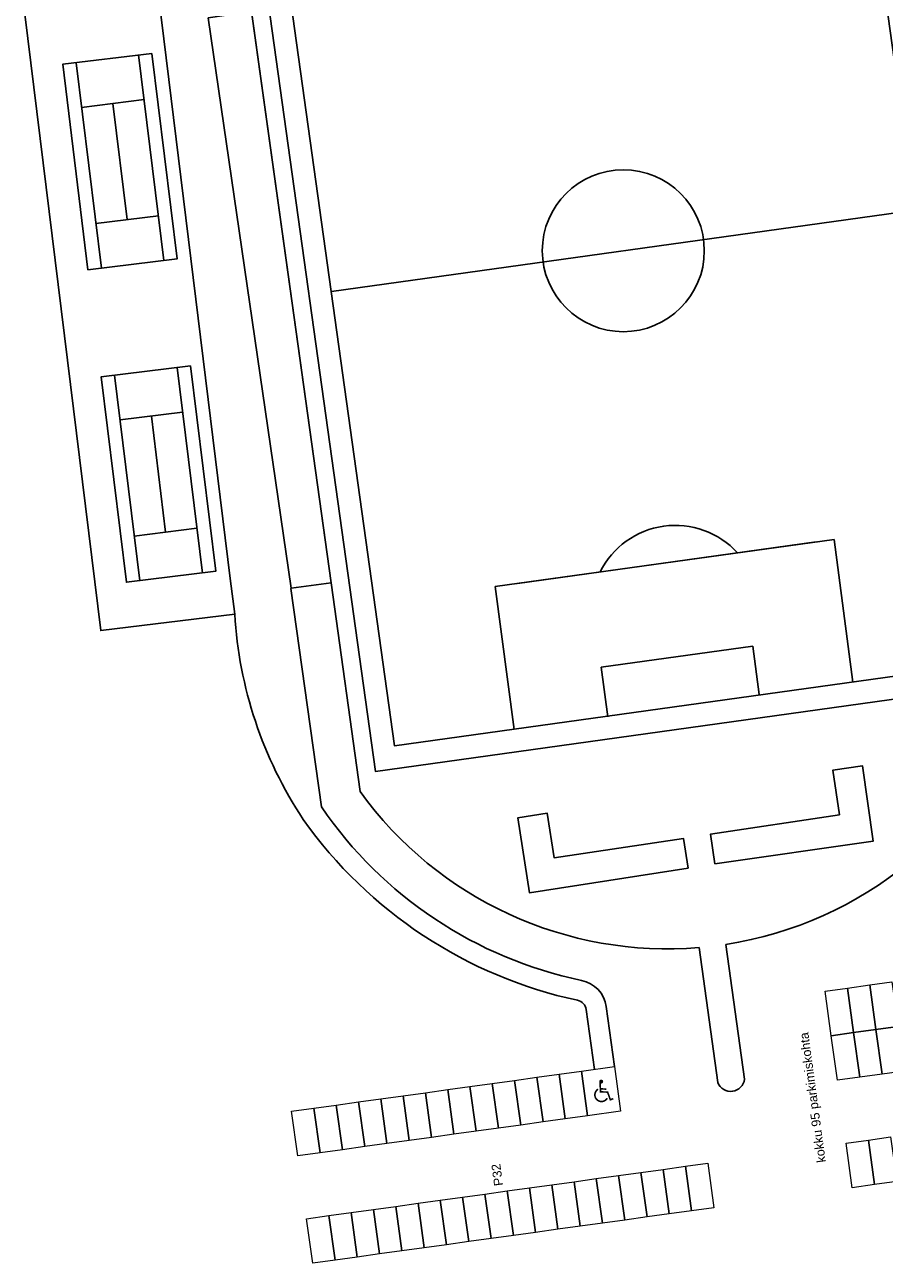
# Model space of a CAD drawing. Header units: metres. Extents: x 737835 to 905050, y 6570742 to 6590316.
# Tile 1 of 64: x 737838 to 737933, y 6589963 to 6590100. Entities that reach past the tile are written whole.
import ezdxf

# ---------------------------------------------------------------- set-up
doc = ezdxf.new("R2010")
doc.units = ezdxf.units.M
doc.header["$LTSCALE"] = 0.5
doc.layers.add('AR_naaberhooned', color=250, linetype='Continuous')
for name, color, linetype, lineweight in [('AS_kattemärgistus', 8, 'Continuous', 9), ('AS_parkimine', 252, 'Continuous', 9), ('AS_tekst', 7, 'Continuous', 0), ('AS_tekst @ 1 (1)', 7, 'Continuous', 0)]:
    doc.layers.add(name, color=color, linetype=linetype, lineweight=lineweight)
doc.styles.add('Style-Arial', font='arial.ttf')

# ---------------------------------------------------------------- blocks, each defined once
blk = doc.blocks.new('*U200')
at = {"layer": 'AS_tekst @ 1 (1)', "color": 7, "linetype": 'Continuous', "lineweight": 0, "insert": (737889.95, 6589971.07), "char_height": 1, "attachment_point": 1, "rotation": 97.7015, "line_spacing_factor": 0.763262, "style": 'Style-Arial'}
blk.add_mtext('P32', dxfattribs=at)
blk = doc.blocks.new('*U201')
at = {"layer": 'AS_tekst @ 1 (1)', "color": 7, "linetype": 'Continuous', "lineweight": 0, "insert": (737925.8, 6589973.67), "char_height": 1, "attachment_point": 1, "rotation": 97.7015, "line_spacing_factor": 0.763262, "style": 'Style-Arial'}
blk.add_mtext('kokku 95 parkimiskohta', dxfattribs=at)
blk = doc.blocks.new('A$C1054690E')
at = {"layer": 'AS_kattemärgistus', "color": 8, "const_width": 0.177}
blk.add_lwpolyline([(0.41, -1.11), (0.19, -1.39), (0.91, -1.94), (0.69, -2.69), (1.75, -3.1)], dxfattribs=at)
blk.add_lwpolyline([(0.89, -3.04, -1.299531), (0.25, -1.77, -0.358805)], format="xyb", dxfattribs=at)
at = {"layer": 'AS_kattemärgistus', "color": 8, "const_width": 0.223}
blk.add_lwpolyline([(1.77, -3.08, -1), (1.83, -2.87, -1)], format="xyb", close=True, dxfattribs=at)
at = {"layer": 'AS_kattemärgistus', "color": 8}
blk.add_solid([(1.11, -2.76), (0.94, -2.7), (1.27, -2.19), (1.1, -2.14)], dxfattribs=at)

msp = doc.modelspace()

# ---------------------------------------------------------------- linework, layer by layer
at = {"layer": 'AR_naaberhooned'}
for points in [[(737861.99, 6590123.19), (737931.82, 6590132.92), (737946.58, 6590026.94), (737876.75, 6590017.21)], [(737864.81, 6590121.06), (737929.69, 6590130.09), (737943.76, 6590029.07), (737878.88, 6590020.04)], [(737837.79, 6590101.34), (737852.68, 6590103.17), (737860.62, 6590038.66), (737861.11, 6590034.69), (737846.22, 6590032.85)], [(737858.17, 6590100.93), (737862.97, 6590101.65), (737871.84, 6590038.17), (737867.38, 6590037.55)], [(737851.92, 6590097), (737842, 6590095.78), (737844.81, 6590072.95), (737854.73, 6590074.18)], [(737856.2, 6590062.27), (737846.27, 6590061.04), (737849.08, 6590038.22), (737859.01, 6590039.44)], [(737914.44, 6590006.92), (737913.96, 6590010.22), (737928.3, 6590012.38), (737927.58, 6590017.36), (737930.86, 6590017.83), (737932.06, 6590009.47)], [(737911.48, 6590006.46), (737910.96, 6590009.75), (737896.62, 6590007.59), (737895.84, 6590012.56), (737892.57, 6590012.05), (737893.88, 6590003.7)]]:
    msp.add_lwpolyline(points, close=True, dxfattribs=at)
for points in [[(737871.84, 6590038.17), (737860.01, 6590122.92)], [(737843.49, 6590095.96), (737846.3, 6590073.14)], [(737853.24, 6590073.99), (737850.43, 6590096.82)], [(737851.05, 6590091.86), (737844.1, 6590091)], [(737847.57, 6590091.43), (737849.16, 6590078.53)], [(737871.85, 6590070.55), (737936.72, 6590079.58)], [(737852.63, 6590078.96), (737845.69, 6590078.1)], [(737847.76, 6590061.23), (737850.57, 6590038.4)], [(737857.52, 6590039.25), (737854.71, 6590062.08)], [(737855.32, 6590057.12), (737848.37, 6590056.26)], [(737851.85, 6590056.69), (737853.44, 6590043.79)], [(737856.91, 6590044.22), (737849.96, 6590043.36)], [(737890.06, 6590037.75), (737927.7, 6590042.99)], [(737925.7, 6590042.71), (737892.52, 6590038.09)], [(737929.8, 6590027.13), (737927.7, 6590042.99)], [(737871.82, 6590038.16), (737875.05, 6590014.96)], [(737892.16, 6590021.88), (737890.06, 6590037.75)], [(737901.84, 6590028.79), (737918.68, 6590031.13)], [(737919.39, 6590025.75), (737918.68, 6590031.13)], [(737902.57, 6590023.26), (737901.84, 6590028.79)], [(737915.68, 6589997.98), (737917.76, 6589983.01)], [(737912.7, 6589997.62), (737914.79, 6589982.62)], [(737903.31, 6589984.4), (737902.39, 6589991.07)], [(737901.08, 6589984.09), (737900.16, 6589990.76)]]:
    msp.add_lwpolyline(points, dxfattribs=at)
for points in [[(737867.36, 6590037.54), (737870.74, 6590013.26, 0.1932), (737899.65, 6589993.97, 0.19322)], [(737861.11, 6590034.69, 0.131506), (737868.71, 6590011.87)], [(737915.68, 6589997.98, 0.273645), (737948.83, 6590025.23)], [(737875.05, 6590014.96, 0.262906), (737912.7, 6589997.62, 0.262906)], [(737868.71, 6590011.87, 0.187444), (737899.19, 6589991.77, 0.19322)], [(737899.65, 6589993.97, -0.318498), (737902.39, 6589991.07)], [(737899.21, 6589991.77, -0.318498), (737900.16, 6589990.76, -0.318498)], [(737914.79, 6589982.62, 0.774426), (737917.76, 6589983.01, 0.01283)]]:
    msp.add_lwpolyline(points, format="xyb", dxfattribs=at)
msp.add_circle((737904.29, 6590075.07), 9, dxfattribs=at)
msp.add_arc((737910.07, 6590035.22), 9.33, 42.2363, 153.6193, dxfattribs=at)
at = {"layer": 'AS_parkimine'}
for points in [[(737931.66, 6589993.47), (737934.14, 6589993.81), (737934.82, 6589988.86), (737932.34, 6589988.52)], [(737926.71, 6589992.79), (737929.18, 6589993.13), (737929.87, 6589988.18), (737927.39, 6589987.83)], [(737929.18, 6589993.13), (737931.66, 6589993.47), (737932.34, 6589988.52), (737929.87, 6589988.18)], [(737929.87, 6589988.18), (737932.34, 6589988.52), (737933.03, 6589983.57), (737930.55, 6589983.22)], [(737932.34, 6589988.52), (737934.82, 6589988.86), (737935.51, 6589983.91), (737933.03, 6589983.57)], [(737927.39, 6589987.83), (737929.87, 6589988.18), (737930.55, 6589983.22), (737928.08, 6589982.88)], [(737899.64, 6589983.89), (737903.31, 6589984.4), (737903.99, 6589979.44), (737900.32, 6589978.94)], [(737889.73, 6589982.52), (737892.21, 6589982.87), (737892.89, 6589977.91), (737890.42, 6589977.57)], [(737892.21, 6589982.87), (737894.68, 6589983.21), (737895.37, 6589978.25), (737892.89, 6589977.91)], [(737894.68, 6589983.21), (737897.16, 6589983.55), (737897.84, 6589978.6), (737895.37, 6589978.25)], [(737897.16, 6589983.55), (737899.64, 6589983.89), (737900.32, 6589978.94), (737897.84, 6589978.6)], [(737879.82, 6589981.15), (737882.3, 6589981.5), (737882.99, 6589976.54), (737880.51, 6589976.2)], [(737882.3, 6589981.5), (737884.78, 6589981.84), (737885.46, 6589976.88), (737882.99, 6589976.54)], [(737884.78, 6589981.84), (737887.25, 6589982.18), (737887.94, 6589977.23), (737885.46, 6589976.88)], [(737887.25, 6589982.18), (737889.73, 6589982.52), (737890.42, 6589977.57), (737887.94, 6589977.23)], [(737869.92, 6589979.78), (737872.4, 6589980.13), (737873.08, 6589975.17), (737870.6, 6589974.83)], [(737872.4, 6589980.13), (737874.87, 6589980.47), (737875.56, 6589975.51), (737873.08, 6589975.17)], [(737874.87, 6589980.47), (737877.35, 6589980.81), (737878.03, 6589975.86), (737875.56, 6589975.51)], [(737877.35, 6589980.81), (737879.82, 6589981.15), (737880.51, 6589976.2), (737878.03, 6589975.86)], [(737867.44, 6589979.44), (737869.92, 6589979.78), (737870.6, 6589974.83), (737868.13, 6589974.49)], [(737929.04, 6589975.9), (737931.52, 6589976.24), (737932.2, 6589971.29), (737929.73, 6589970.94)], [(737931.52, 6589976.24), (737933.99, 6589976.58), (737934.68, 6589971.63), (737932.2, 6589971.29)], [(737908.72, 6589972.98), (737911.19, 6589973.33), (737911.88, 6589968.37), (737909.4, 6589968.03)], [(737911.19, 6589973.33), (737913.67, 6589973.67), (737914.35, 6589968.72), (737911.88, 6589968.37)], [(737898.81, 6589971.61), (737901.29, 6589971.96), (737901.97, 6589967), (737899.5, 6589966.66)], [(737901.29, 6589971.96), (737903.76, 6589972.3), (737904.45, 6589967.35), (737901.97, 6589967)], [(737903.76, 6589972.3), (737906.24, 6589972.64), (737906.93, 6589967.69), (737904.45, 6589967.35)], [(737906.24, 6589972.64), (737908.72, 6589972.98), (737909.4, 6589968.03), (737906.93, 6589967.69)], [(737888.91, 6589970.24), (737891.38, 6589970.59), (737892.07, 6589965.63), (737889.59, 6589965.29)], [(737891.38, 6589970.59), (737893.86, 6589970.93), (737894.54, 6589965.98), (737892.07, 6589965.63)], [(737893.86, 6589970.93), (737896.33, 6589971.27), (737897.02, 6589966.32), (737894.54, 6589965.98)], [(737896.33, 6589971.27), (737898.81, 6589971.61), (737899.5, 6589966.66), (737897.02, 6589966.32)], [(737879, 6589968.87), (737881.48, 6589969.22), (737882.16, 6589964.26), (737879.68, 6589963.92)], [(737881.48, 6589969.22), (737883.95, 6589969.56), (737884.64, 6589964.61), (737882.16, 6589964.26)], [(737883.95, 6589969.56), (737886.43, 6589969.9), (737887.11, 6589964.95), (737884.64, 6589964.61)], [(737886.43, 6589969.9), (737888.91, 6589970.24), (737889.59, 6589965.29), (737887.11, 6589964.95)], [(737869.09, 6589967.5), (737871.57, 6589967.85), (737872.26, 6589962.89), (737869.78, 6589962.55)], [(737871.57, 6589967.85), (737874.05, 6589968.19), (737874.73, 6589963.24), (737872.26, 6589962.89)], [(737874.05, 6589968.19), (737876.52, 6589968.53), (737877.21, 6589963.58), (737874.73, 6589963.24)], [(737876.52, 6589968.53), (737879, 6589968.87), (737879.68, 6589963.92), (737877.21, 6589963.58)]]:
    msp.add_lwpolyline(points, close=True, dxfattribs=at)

# ---------------------------------------------------------------- block references
at = {"layer": 'AS_kattemärgistus', "color": 8, "xscale": -1, "rotation": 252.1528492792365}
msp.add_blockref('A$C1054690E', (737904.11, 6589980.11), dxfattribs=at)
at = {"layer": 'AS_tekst', "linetype": 'ByBlock'}
for name in ['*U201', '*U200']:
    msp.add_blockref(name, (0, 0), dxfattribs=at)

doc.saveas('drawing.dxf')
